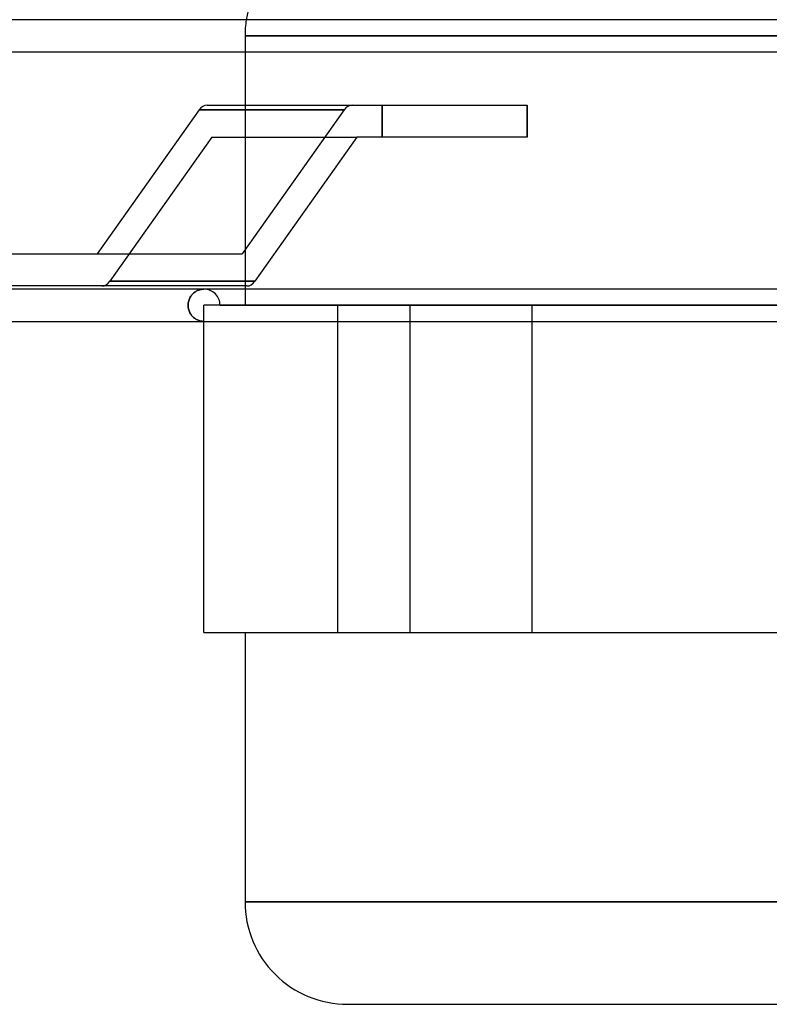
# Model space of a CAD drawing. Header units: millimetres. Extents: x -166 to 166, y -77 to 43.
# Tile 3 of 7: x -57 to -11, y -77 to -16. Entities that reach past the tile are written whole.
import ezdxf

# ---------------------------------------------------------------- set-up
doc = ezdxf.new("R2010")
doc.units = ezdxf.units.MM
doc.layers.add('HIDDEN', color=7, linetype='Continuous')
doc.layers.add('THICK', color=7, linetype='Continuous')

msp = doc.modelspace()

# ---------------------------------------------------------------- linework, layer by layer
at = {"layer": 'HIDDEN'}
for p, q in [((-43.35, -16.775), (0, -16.775)), ((0, -16.775), (-43.35, -16.775)), ((-43.35, -16.775), (-43.35, -17.763)), ((-37.19, -21.368), (-46.206, -21.368)), ((-37.19, -21.368), (-43.524, -30.325)), ((-43.35, -21.075), (-43.35, -32.325)), ((-34.828, -21.075), (-34.828, -23.075)), ((-34.828, -23.075), (-34.828, -21.075)), ((-25.812, -23.075), (-25.812, -21.075)), ((-45.413, -23.075), (-51.746, -32.032)), ((-45.413, -23.075), (-51.746, -32.032)), ((-45.413, -23.075), (-36.397, -23.075)), ((-51.746, -32.032), (-42.731, -32.032)), ((-42.731, -32.032), (-51.746, -32.032)), ((-46.782, -33.069), (-46.751, -33.014)), ((-46.751, -33.014), (-46.782, -33.069)), ((-46.751, -33.014), (-46.719, -32.961)), ((-46.719, -32.961), (-46.751, -33.014)), ((-46.719, -32.961), (-46.683, -32.912)), ((-46.683, -32.912), (-46.719, -32.961)), ((-46.683, -32.912), (-46.646, -32.866)), ((-46.646, -32.866), (-46.683, -32.912)), ((-46.646, -32.866), (-46.607, -32.823)), ((-46.607, -32.823), (-46.646, -32.866)), ((-46.607, -32.823), (-46.566, -32.783)), ((-46.566, -32.783), (-46.607, -32.823)), ((-46.566, -32.783), (-46.523, -32.746)), ((-46.523, -32.746), (-46.566, -32.783)), ((-46.523, -32.746), (-46.479, -32.713)), ((-46.479, -32.713), (-46.523, -32.746)), ((-46.479, -32.713), (-46.435, -32.682)), ((-46.435, -32.682), (-46.479, -32.713)), ((-46.435, -32.682), (-46.389, -32.654)), ((-46.389, -32.654), (-46.435, -32.682)), ((-46.389, -32.654), (-46.342, -32.629)), ((-46.342, -32.629), (-46.389, -32.654)), ((-46.342, -32.629), (-46.295, -32.607)), ((-46.295, -32.607), (-46.342, -32.629)), ((-46.295, -32.607), (-46.247, -32.587)), ((-46.247, -32.587), (-46.295, -32.607)), ((-46.247, -32.587), (-46.198, -32.571)), ((-46.198, -32.571), (-46.247, -32.587)), ((-46.198, -32.571), (-46.149, -32.557)), ((-46.149, -32.557), (-46.198, -32.571)), ((-46.149, -32.557), (-46.1, -32.545)), ((-46.1, -32.545), (-46.149, -32.557)), ((-46.1, -32.545), (-46.05, -32.536)), ((-46.05, -32.536), (-46.1, -32.545)), ((-46.05, -32.536), (-46, -32.53)), ((-46, -32.53), (-46.05, -32.536)), ((-46, -32.53), (-45.95, -32.526)), ((-45.95, -32.526), (-46, -32.53)), ((-45.95, -32.526), (-45.9, -32.525)), ((-45.9, -32.525), (-45.95, -32.526)), ((-43.35, -32.525), (-43.35, -33.525)), ((-46.889, -33.525), (-46.887, -33.455)), ((-46.887, -33.455), (-46.889, -33.525)), ((-46.887, -33.597), (-46.889, -33.525)), ((-46.889, -33.525), (-46.887, -33.597)), ((-46.887, -33.455), (-46.88, -33.386)), ((-46.88, -33.386), (-46.887, -33.455)), ((-46.879, -33.669), (-46.887, -33.597)), ((-46.887, -33.597), (-46.879, -33.669)), ((-46.88, -33.386), (-46.868, -33.319)), ((-46.868, -33.319), (-46.88, -33.386)), ((-46.867, -33.739), (-46.879, -33.669)), ((-46.879, -33.669), (-46.867, -33.739)), ((-46.868, -33.319), (-46.852, -33.253)), ((-46.852, -33.253), (-46.868, -33.319)), ((-46.852, -33.253), (-46.832, -33.189)), ((-46.832, -33.189), (-46.852, -33.253)), ((-46.832, -33.189), (-46.809, -33.128)), ((-46.809, -33.128), (-46.832, -33.189)), ((-46.809, -33.128), (-46.782, -33.069)), ((-46.782, -33.069), (-46.809, -33.128)), ((-45.9, -33.525), (-45.9, -33.525)), ((-25.5, -33.525), (-45.9, -33.525)), ((-45.9, -33.525), (-45.9, -33.525)), ((-45.9, -34.525), (-45.9, -33.525)), ((-44.9, -33.525), (44.9, -33.525)), ((-37.591, -33.525), (-37.591, -53.875)), ((-37.591, -33.525), (-37.591, -53.875)), ((-33.091, -33.525), (-33.091, -53.875)), ((-33.091, -33.525), (-33.091, -53.875)), ((-9.633, -33.525), (-25.5, -33.525)), ((-25.5, -34.525), (-25.5, -33.525)), ((-25.5, -53.875), (-25.5, -33.525)), ((-46.85, -33.807), (-46.867, -33.739)), ((-46.867, -33.739), (-46.85, -33.807)), ((-46.828, -33.873), (-46.85, -33.807)), ((-46.85, -33.807), (-46.828, -33.873)), ((-46.803, -33.936), (-46.828, -33.873)), ((-46.828, -33.873), (-46.803, -33.936)), ((-46.774, -33.996), (-46.803, -33.936)), ((-46.803, -33.936), (-46.774, -33.996)), ((-46.742, -34.053), (-46.774, -33.996)), ((-46.774, -33.996), (-46.742, -34.053)), ((-46.707, -34.106), (-46.742, -34.053)), ((-46.742, -34.053), (-46.707, -34.106)), ((-46.669, -34.156), (-46.707, -34.106)), ((-46.707, -34.106), (-46.669, -34.156)), ((-46.629, -34.203), (-46.669, -34.156)), ((-46.669, -34.156), (-46.629, -34.203)), ((-46.588, -34.246), (-46.629, -34.203)), ((-46.629, -34.203), (-46.588, -34.246)), ((-46.545, -34.286), (-46.588, -34.246)), ((-46.588, -34.246), (-46.545, -34.286)), ((-46.5, -34.322), (-46.545, -34.286)), ((-46.545, -34.286), (-46.5, -34.322)), ((-46.454, -34.355), (-46.5, -34.322)), ((-46.5, -34.322), (-46.454, -34.355)), ((-46.407, -34.386), (-46.454, -34.355)), ((-46.454, -34.355), (-46.407, -34.386)), ((-46.358, -34.413), (-46.407, -34.386)), ((-46.407, -34.386), (-46.358, -34.413)), ((-46.309, -34.437), (-46.358, -34.413)), ((-46.358, -34.413), (-46.309, -34.437)), ((-46.26, -34.458), (-46.309, -34.437)), ((-46.309, -34.437), (-46.26, -34.458)), ((-46.209, -34.476), (-46.26, -34.458)), ((-46.26, -34.458), (-46.209, -34.476)), ((-46.159, -34.491), (-46.209, -34.476)), ((-46.209, -34.476), (-46.159, -34.491)), ((-46.107, -34.503), (-46.159, -34.491)), ((-46.159, -34.491), (-46.107, -34.503)), ((-46.056, -34.513), (-46.107, -34.503)), ((-46.107, -34.503), (-46.056, -34.513)), ((-46.004, -34.52), (-46.056, -34.513)), ((-46.056, -34.513), (-46.004, -34.52)), ((-45.952, -34.524), (-46.004, -34.52)), ((-46.004, -34.52), (-45.952, -34.524)), ((-45.9, -34.525), (-45.952, -34.524)), ((-45.952, -34.524), (-45.9, -34.525)), ((-45.9, -53.875), (-45.9, -53.875)), ((0, -70.625), (-43.35, -70.625))]:
    msp.add_line(p, q, dxfattribs=at)
for centre, radius, start, end in [((-36.975, -16.775), 6.375, 170.8614, 180.00002), ((-45.9, -33.525), 1, 359.99989, 90.0001)]:
    msp.add_arc(centre, radius, start, end, dxfattribs=at)
for centre, major_axis, start_param, end_param in [((-36.69, -22.075), (0, -1), 3.141593, 3.926991), ((-52.246, -31.325), (0, 1), 3.141593, 3.926991), ((-52.246, -31.325), (0, 1), -3.141593, -2.356194)]:
    msp.add_ellipse(centre, major_axis=major_axis, ratio=0.707107, start_param=start_param, end_param=end_param, dxfattribs=at)
at = {"layer": 'THICK'}
for p, q in [((-1, -15.763), (-143.547, -15.763)), ((-143.547, -17.763), (-1, -17.763)), ((-43.35, -17.763), (-43.35, -21.075)), ((-46.206, -21.368), (-52.539, -30.325)), ((-46.206, -21.368), (-37.19, -21.368)), ((-45.706, -21.075), (-36.69, -21.075)), ((-37.19, -21.368), (-43.524, -30.325)), ((-36.69, -21.075), (-25.812, -21.075)), ((-25.812, -21.075), (-25.812, -23.075)), ((-36.397, -23.075), (-42.731, -32.032)), ((-25.812, -23.075), (-36.397, -23.075)), ((-94.31, -30.325), (-43.524, -30.325)), ((-43.231, -32.325), (-95.017, -32.325)), ((-43.35, -32.325), (-43.35, -32.525)), ((-1, -32.525), (-143.547, -32.525)), ((-143.55, -34.525), (0, -34.525)), ((-45.9, -53.875), (-45.9, -34.525)), ((-25.5, -53.875), (-25.5, -34.525)), ((-45.9, -53.875), (-25.5, -53.875)), ((-43.35, -53.875), (-43.35, -70.625)), ((-25.5, -53.875), (25.5, -53.875)), ((-43.35, -70.625), (0, -70.625)), ((-36.975, -77), (36.975, -77))]:
    msp.add_line(p, q, dxfattribs=at)
for centre, start, end in [((-36.975, -16.775), 89.99998, 170.8614), ((-36.975, -70.625), 180.00002, 270.00002)]:
    msp.add_arc(centre, 6.375, start, end, dxfattribs=at)
for centre, major_axis, start_param, end_param in [((-45.706, -22.075), (0, 1), 0, 0.785398), ((-36.69, -22.075), (0, -1), -3.141593, -2.356194), ((-43.231, -31.325), (0, -1), 0, 0.785398)]:
    msp.add_ellipse(centre, major_axis=major_axis, ratio=0.707107, start_param=start_param, end_param=end_param, dxfattribs=at)

doc.saveas('drawing.dxf')
